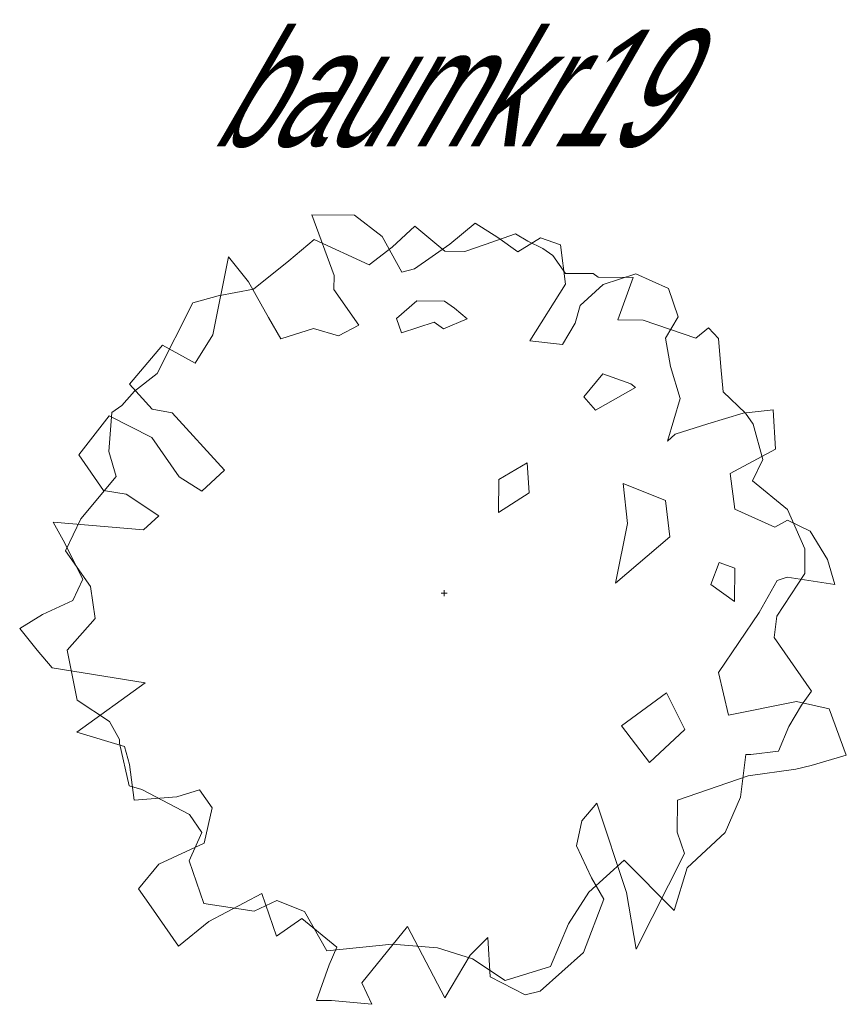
# Model space of a CAD drawing. Extents: x 12.9 to 34.2, y -51.7 to -4.
# Tile 6 of 75: x 25.8 to 28.2, y -50.7 to -47.8. Entities that reach past the tile are written whole.
import ezdxf
from ezdxf.enums import TextEntityAlignment as Align

# ---------------------------------------------------------------- set-up
doc = ezdxf.new("R2010")
doc.units = 0
doc.header["$MEASUREMENT"] = 0
doc.linetypes.add('AUSGEZOGEN', pattern=[0])
doc.layers.add('BLÄTTER', color=64, linetype='CONTINUOUS', lineweight=13)
doc.layers.add('FREIER_TEXT', color=7, linetype='AUSGEZOGEN')

msp = doc.modelspace()

# ---------------------------------------------------------------- linework, layer by layer
at = {"layer": 'BLÄTTER'}
for p, q in [((26.69571, -48.56151), (26.62906, -48.37985)), ((26.62906, -48.37985), (26.75734, -48.38075)), ((26.75734, -48.38075), (26.8399, -48.44527)), ((26.86986, -48.47746), (26.93822, -48.41398)), ((26.93822, -48.41398), (27.02825, -48.48922)), ((27.04349, -48.46801), (27.11939, -48.40459)), ((27.11939, -48.40459), (27.187, -48.44769)), ((26.8399, -48.44527), (26.89952, -48.55227)), ((27.14913, -48.46874), (27.2399, -48.4374)), ((27.187, -48.44769), (27.24707, -48.49074)), ((27.2399, -48.4374), (27.27748, -48.45898)), ((26.56019, -48.51793), (26.63609, -48.45451)), ((26.63609, -48.45451), (26.80158, -48.53027)), ((26.80158, -48.53027), (26.86986, -48.47746)), ((26.93733, -48.54188), (27.04349, -48.46801)), ((27.08861, -48.48964), (27.14913, -48.46874)), ((27.24707, -48.49074), (27.31528, -48.44858)), ((27.27748, -48.45898), (27.32261, -48.48061)), ((27.31528, -48.44858), (27.3755, -48.47032)), ((27.3755, -48.47032), (27.38977, -48.58766)), ((26.33226, -48.74017), (26.37916, -48.50601)), ((26.37916, -48.50601), (26.43901, -48.58104)), ((27.02825, -48.48922), (27.08861, -48.48964)), ((27.32261, -48.48061), (27.35264, -48.50213)), ((27.35264, -48.50213), (27.39, -48.55569)), ((26.45395, -48.60246), (26.56019, -48.51793)), ((26.69542, -48.60414), (26.69571, -48.56151)), ((26.89952, -48.55227), (26.93733, -48.54188)), ((27.39, -48.55569), (27.44282, -48.55606)), ((27.44282, -48.55606), (27.473, -48.55627)), ((27.473, -48.55627), (27.48802, -48.56703)), ((27.50296, -48.58845), (27.60128, -48.55716)), ((27.60128, -48.55716), (27.69908, -48.60047)), ((26.43901, -48.58104), (26.49863, -48.68804)), ((27.38977, -48.58766), (27.28295, -48.75745)), ((27.4346, -48.65192), (27.50296, -48.58845)), ((27.48802, -48.56703), (27.59366, -48.56776)), ((27.59366, -48.56776), (27.54749, -48.69535)), ((26.27256, -48.64383), (26.34816, -48.62304)), ((26.34816, -48.62304), (26.45395, -48.60246)), ((26.77013, -48.71125), (26.69542, -48.60414)), ((27.69908, -48.60047), (27.72867, -48.68595)), ((26.16543, -48.85626), (26.27256, -48.64383)), ((26.9442, -48.63785), (26.88347, -48.69072)), ((27.02721, -48.63843), (26.9442, -48.63785)), ((27.05724, -48.65996), (27.02721, -48.63843)), ((27.41914, -48.70511), (27.4346, -48.65192)), ((27.09475, -48.69219), (27.05724, -48.65996)), ((26.49863, -48.68804), (26.53592, -48.75225)), ((26.70954, -48.7428), (26.77013, -48.71125)), ((26.88347, -48.69072), (26.89826, -48.73346)), ((26.89826, -48.73346), (26.99658, -48.70217)), ((27.0238, -48.72167), (26.99658, -48.70217)), ((27.0238, -48.72167), (27.09475, -48.69219)), ((27.38097, -48.76879), (27.41914, -48.70511)), ((27.54749, -48.69535), (27.62295, -48.69587)), ((27.62295, -48.69587), (27.78104, -48.75026)), ((27.72867, -48.68595), (27.69049, -48.74963)), ((26.27884, -48.82507), (26.33226, -48.74017)), ((26.53592, -48.75225), (26.63423, -48.72096)), ((26.63423, -48.72096), (26.70954, -48.7428)), ((27.78104, -48.75026), (27.81899, -48.71855)), ((27.81899, -48.71855), (27.84895, -48.75074)), ((26.08221, -48.88765), (26.18112, -48.7711)), ((26.18112, -48.7711), (26.27884, -48.82507)), ((27.28295, -48.75745), (27.38097, -48.76879)), ((27.69049, -48.74963), (27.70499, -48.835)), ((27.84895, -48.75074), (27.8559, -48.83605)), ((26.09715, -48.90907), (26.16543, -48.85626)), ((27.44518, -48.92611), (27.50204, -48.85683)), ((27.50204, -48.85683), (27.58639, -48.88727)), ((27.70499, -48.835), (27.7345, -48.93113)), ((27.8559, -48.83605), (27.86293, -48.91071)), ((26.1496, -48.96273), (26.08221, -48.88765)), ((27.58639, -48.88727), (27.60042, -48.89732)), ((26.05912, -48.95144), (26.09715, -48.90907)), ((27.60042, -48.89732), (27.48014, -48.96616)), ((27.86293, -48.91071), (27.9304, -48.97513)), ((27.48014, -48.96616), (27.44518, -48.92611)), ((27.7345, -48.93113), (27.69589, -49.05877)), ((26.02043, -49.08973), (26.02879, -48.97255)), ((26.02879, -48.97255), (26.05912, -48.95144)), ((26.20989, -48.97381), (26.1496, -48.96273)), ((26.36716, -49.14544), (26.20989, -48.97381)), ((27.81699, -49.00632), (27.92285, -48.97508)), ((27.92285, -48.97508), (28.01347, -48.96505)), ((27.9304, -48.97513), (27.95281, -49.00726)), ((28.01347, -48.96505), (28.0202, -49.08234)), ((25.92981, -49.09976), (26.02117, -48.98315)), ((26.02117, -48.98315), (26.14901, -49.04799)), ((27.71867, -49.03761), (27.81699, -49.00632)), ((27.95281, -49.00726), (27.98225, -49.11405)), ((27.69589, -49.05877), (27.71867, -49.03761)), ((26.14901, -49.04799), (26.23119, -49.16581)), ((26.04255, -49.1645), (26.02043, -49.08973)), ((28.0202, -49.08234), (27.88386, -49.156)), ((26.00452, -49.20687), (25.92981, -49.09976)), ((27.27467, -49.12399), (27.18977, -49.17317)), ((27.2811, -49.21362), (27.27467, -49.12399)), ((27.98225, -49.11405), (27.95162, -49.17779)), ((26.29881, -49.20891), (26.36716, -49.14544)), ((27.88386, -49.156), (27.89821, -49.26269)), ((25.93602, -49.29166), (26.04255, -49.1645)), ((26.23119, -49.16581), (26.29881, -49.20891)), ((27.18977, -49.17317), (27.18907, -49.2727)), ((27.56317, -49.18572), (27.68967, -49.23637)), ((27.57644, -49.30526), (27.56317, -49.18572)), ((27.95162, -49.17779), (28.05667, -49.26379)), ((26.07236, -49.218), (26.00452, -49.20687)), ((27.18907, -49.2727), (27.2811, -49.21362)), ((26.17001, -49.28263), (26.07236, -49.218)), ((27.68967, -49.23637), (27.703, -49.34595)), ((27.89821, -49.26269), (28.01857, -49.31682)), ((28.05667, -49.26379), (28.10868, -49.3814)), ((25.88275, -49.35524), (25.85294, -49.30174)), ((25.85294, -49.30174), (26.12444, -49.32494)), ((25.89008, -49.38726), (25.93602, -49.29166)), ((26.12444, -49.32494), (26.17001, -49.28263)), ((28.01857, -49.31682), (28.05645, -49.29576)), ((28.05645, -49.29576), (28.12414, -49.32821)), ((27.53996, -49.48417), (27.57644, -49.30526)), ((28.12414, -49.32821), (28.17636, -49.41384)), ((25.9423, -49.47289), (25.88275, -49.35524)), ((27.703, -49.34595), (27.53996, -49.48417)), ((25.96479, -49.49437), (25.89008, -49.38726)), ((28.10868, -49.3814), (28.10816, -49.456)), ((27.85074, -49.42212), (27.82663, -49.48875)), ((27.89791, -49.43915), (27.85074, -49.42212)), ((28.17636, -49.41384), (28.19848, -49.48861)), ((27.89721, -49.53934), (27.89791, -49.43915)), ((25.91167, -49.53663), (25.9423, -49.47289)), ((28.025, -49.47674), (27.97152, -49.57229)), ((28.10816, -49.456), (28.02426, -49.58332)), ((28.05526, -49.46629), (28.025, -49.47674)), ((28.19848, -49.48861), (28.05526, -49.46629)), ((25.97921, -49.59039), (25.96479, -49.49437)), ((27.02626, -49.51418), (27.02632, -49.5052)), ((27.82663, -49.48875), (27.89721, -49.53934)), ((25.82083, -49.57863), (25.91167, -49.53663)), ((27.02626, -49.51418), (27.01728, -49.51412)), ((27.02626, -49.51418), (27.0262, -49.52316)), ((27.02626, -49.51418), (27.03524, -49.51425)), ((25.75262, -49.62079), (25.82083, -49.57863)), ((25.89554, -49.68574), (25.97921, -49.59039)), ((27.97152, -49.57229), (27.84952, -49.75264)), ((28.02426, -49.58332), (28.01627, -49.64721)), ((25.80499, -49.68511), (25.75262, -49.62079)), ((28.01627, -49.64721), (28.12834, -49.80787)), ((25.8499, -49.73871), (25.80499, -49.68511)), ((25.92469, -49.83516), (25.89554, -49.68574)), ((26.12879, -49.78329), (25.8499, -49.73871)), ((27.84952, -49.75264), (27.87881, -49.88074)), ((25.92402, -49.93108), (26.12879, -49.78329)), ((26.02234, -49.89979), (25.92469, -49.83516)), ((27.55811, -49.9123), (27.6927, -49.8137)), ((27.6927, -49.8137), (27.74831, -49.92358)), ((28.12834, -49.80787), (28.09786, -49.85029)), ((27.87881, -49.88074), (28.08285, -49.83953)), ((28.09786, -49.85029), (28.05969, -49.91398)), ((28.08285, -49.83953), (28.18079, -49.86153)), ((28.18079, -49.86153), (28.23265, -50.00045)), ((26.05215, -49.95329), (26.02234, -49.89979)), ((27.64191, -50.02237), (27.55811, -49.9123)), ((27.74831, -49.92358), (27.64191, -50.02237)), ((28.05969, -49.91398), (28.02899, -49.98837)), ((26.06709, -49.97471), (25.92402, -49.93108)), ((26.05207, -49.96395), (26.05215, -49.95329)), ((26.08137, -50.09205), (26.05207, -49.96395)), ((26.08181, -50.02811), (26.06709, -49.97471)), ((27.93082, -49.99835), (27.91484, -50.12614)), ((27.94591, -49.99845), (27.93082, -49.99835)), ((28.02899, -49.98837), (27.94591, -49.99845)), ((28.23265, -50.00045), (28.12679, -50.03169)), ((26.09616, -50.13479), (26.08181, -50.02811)), ((28.08144, -50.04203), (27.93792, -50.06235)), ((28.12679, -50.03169), (28.08144, -50.04203)), ((27.93792, -50.06235), (27.72612, -50.13548)), ((26.11902, -50.10297), (26.08137, -50.09205)), ((26.22451, -50.12503), (26.09616, -50.13479)), ((26.26187, -50.17858), (26.11902, -50.10297)), ((26.29257, -50.10418), (26.22451, -50.12503)), ((26.32993, -50.15773), (26.29257, -50.10418)), ((27.91484, -50.12614), (27.86882, -50.2324)), ((26.30655, -50.26416), (26.32993, -50.15773)), ((27.48458, -50.14446), (27.43893, -50.19743)), ((27.57327, -50.41154), (27.48458, -50.14446)), ((27.72612, -50.13548), (27.72545, -50.2314)), ((26.29923, -50.23213), (26.26187, -50.17858)), ((27.43893, -50.19743), (27.42332, -50.27193)), ((26.26091, -50.31713), (26.29923, -50.23213)), ((27.72545, -50.2314), (27.74764, -50.29551)), ((27.86882, -50.2324), (27.75489, -50.33819)), ((26.17028, -50.32716), (26.30655, -50.26416)), ((27.42332, -50.27193), (27.46793, -50.36817)), ((27.74764, -50.29551), (27.60227, -50.58228)), ((26.1094, -50.40134), (26.17028, -50.32716)), ((26.30529, -50.44534), (26.26091, -50.31713)), ((27.5664, -50.31556), (27.46009, -50.41075)), ((27.71627, -50.46583), (27.5664, -50.31556)), ((27.75489, -50.33819), (27.71627, -50.46583)), ((27.46793, -50.36817), (27.50521, -50.43238)), ((26.14676, -50.4549), (26.1094, -50.40134)), ((26.47906, -50.41458), (26.32001, -50.49874)), ((26.52345, -50.54279), (26.47906, -50.41458)), ((27.46009, -50.41075), (27.39905, -50.50625)), ((27.60227, -50.58228), (27.57327, -50.41154)), ((26.22894, -50.57271), (26.14676, -50.4549)), ((26.45606, -50.46771), (26.30529, -50.44534)), ((26.52419, -50.43621), (26.45606, -50.46771)), ((26.60697, -50.46876), (26.52419, -50.43621)), ((27.50521, -50.43238), (27.44373, -50.59183)), ((26.67407, -50.58647), (26.60697, -50.46876)), ((26.32001, -50.49874), (26.22894, -50.57271)), ((26.59928, -50.49002), (26.52345, -50.54279)), ((26.70432, -50.57602), (26.59928, -50.49002)), ((26.91605, -50.51355), (26.77904, -50.68313)), ((27.02775, -50.72749), (26.91605, -50.51355)), ((27.39905, -50.50625), (27.34534, -50.63378)), ((26.87041, -50.56652), (26.67407, -50.58647)), ((27.00615, -50.57812), (26.87041, -50.56652)), ((27.15729, -50.5472), (27.1041, -50.60012)), ((27.16402, -50.66449), (27.15729, -50.5472)), ((26.68132, -50.62916), (26.70432, -50.57602)), ((27.11157, -50.61083), (27.00615, -50.57812)), ((27.1041, -50.60012), (27.02775, -50.72749)), ((27.44373, -50.59183), (27.31464, -50.70817)), ((26.64284, -50.73547), (26.68132, -50.62916)), ((27.20922, -50.67547), (27.11157, -50.61083)), ((27.34534, -50.63378), (27.20922, -50.67547)), ((26.77904, -50.68313), (26.80878, -50.74729)), ((27.26929, -50.71852), (27.16402, -50.66449)), ((27.31464, -50.70817), (27.26929, -50.71852)), ((26.68812, -50.73579), (26.64284, -50.73547)), ((26.80878, -50.74729), (26.68812, -50.73579))]:
    msp.add_line(p, q, dxfattribs=at)

# ---------------------------------------------------------------- texts
at = {"layer": 'FREIER_TEXT', "color": 5, "linetype": 'Continuous', "lineweight": 50, "oblique": 30, "width": 0.65}
msp.add_text('baumkr19', height=0.35, dxfattribs=at).set_placement((27, -48), align=Align.MIDDLE_CENTER)

doc.saveas('drawing.dxf')
